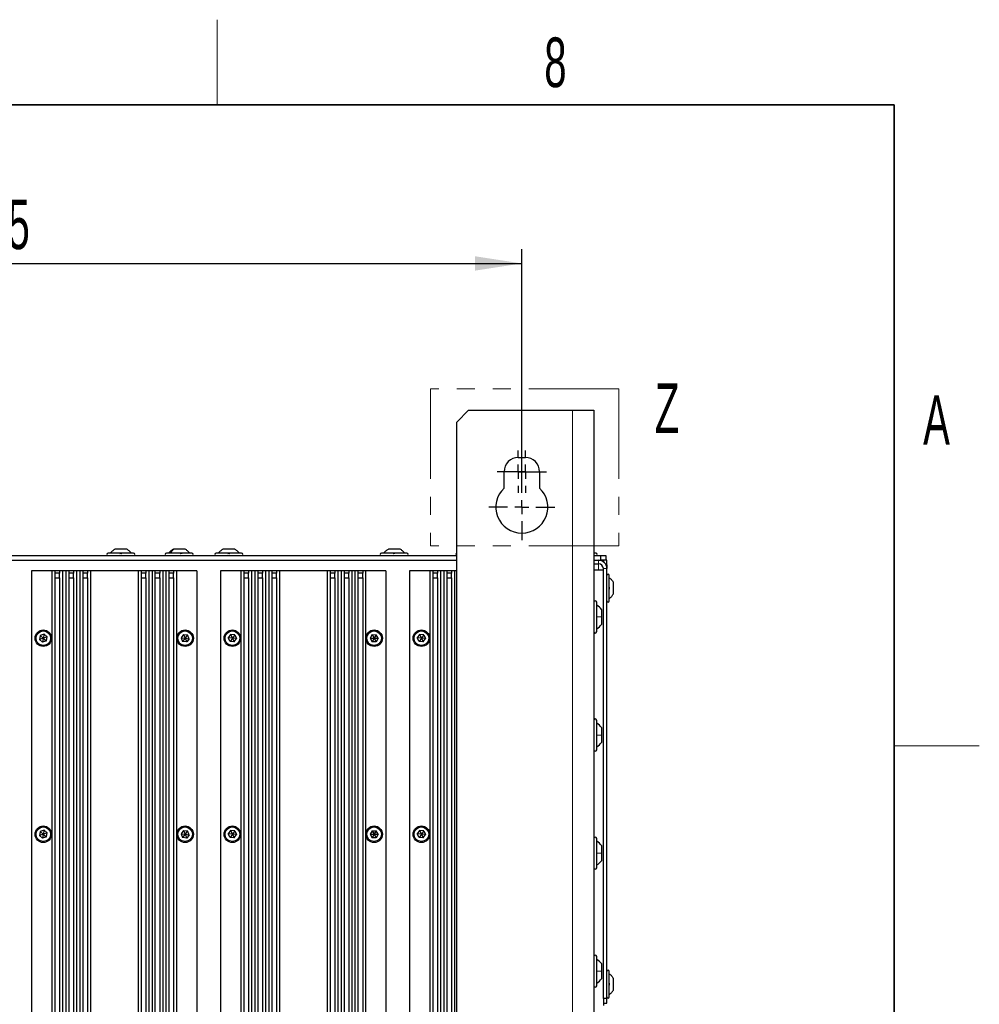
# Paper-space layout 'Blatt3' of a CAD drawing. Header units: millimetres. Extents: x 5 to 418, y 2 to 292.
# Tile 93 of 93: x 346 to 414, y 219 to 288. Entities that reach past the tile are written whole.
import ezdxf

# ---------------------------------------------------------------- set-up
doc = ezdxf.new("R2010")
doc.units = ezdxf.units.MM
doc.linetypes.add('PHANTOM', pattern=[12.7, 6.35, -1.27, 1.27, -1.27, 1.27, -1.27])
doc.layers.add('SLD-0', color=7, linetype='Continuous')
doc.styles.add('SLDTEXTSTYLE0', font='TXT', dxfattribs={"width": 0.605})
doc.dimstyles.new('SLDDIMSTYLE2', dxfattribs={"dimtxt": 3.5, "dimasz": 3.302, "dimexe": 0, "dimexo": 0.0625, "dimgap": 0.875, "dimtad": 1, "dimlfac": 6, "dimrnd": 1e-09, "dimzin": 12, "dimdsep": 46, "dimtxsty": 'SLDTEXTSTYLE0', "dimsah": 1, "dimcen": 0.09, "dimadec": 0, "dimazin": 3, "dimtfac": 1, "dimtofl": 0, "dimtmove": 0, "dimatfit": 3, "dimfxl": 1, "dimfrac": 2, "dimtolj": 1, "dimtzin": 12, "dimarcsym": 0})

# ---------------------------------------------------------------- blocks, each defined once
blk = doc.blocks.new('_D_17')
at = {"layer": 'SLD-0', "color": 7}
for p, q in [((310.899, 256.44), (310.899, 272.3)), ((381.732, 256.44), (381.732, 272.3)), ((310.899, 271.3), (381.732, 271.3))]:
    blk.add_line(p, q, dxfattribs=at)
for points in [[(310.899, 271.3), (314.201, 270.792), (314.201, 271.808)], [(381.732, 271.3), (378.43, 271.808), (378.43, 270.792)]]:
    blk.add_solid(points, dxfattribs=at)
at = {"layer": 'SLD-0', "color": 7, "insert": (342.305, 275.812), "char_height": 3.5, "attachment_point": 1, "style": 'SLDTEXTSTYLE0'}
blk.add_mtext('425', dxfattribs=at)
blk = doc.blocks.new('SW_CENTERMARKSYMBOL_16')
at = {"layer": 'SLD-0', "color": 0}
for p, q in [((0, 1), (0, 1.5)), ((-1, 0), (-1.5, 0)), ((0, 0), (-0.5, 0)), ((0, 0), (0, 0.5)), ((0, 0), (0, -0.5)), ((0, 0), (0.5, 0)), ((1, 0), (1.5, 0)), ((0, -1), (0, -1.5))]:
    blk.add_line(p, q, dxfattribs=at)
blk = doc.blocks.new('SW_CENTERMARKSYMBOL_17')
at = {"layer": 'SLD-0', "color": 0}
for p, q in [((0, 1), (0, 1.5)), ((-1, 0), (-1.5, 0)), ((0, 0), (-0.5, 0)), ((0, 0), (0, 0.5)), ((0, 0), (0, -0.5)), ((0, 0), (0.5, 0)), ((1, 0), (1.5, 0)), ((0, -1), (0, -1.5))]:
    blk.add_line(p, q, dxfattribs=at)
blk = doc.blocks.new('SW_CENTERMARKSYMBOL_18')
at = {"layer": 'SLD-0', "color": 0}
for p, q in [((0, 1), (0, 2.333)), ((-1, 0), (-2.333, 0)), ((0, 0), (-0.5, 0)), ((0, 0), (0, 0.5)), ((0, 0), (0, -0.5)), ((0, 0), (0.5, 0)), ((1, 0), (2.333, 0)), ((0, -1), (0, -2.333))]:
    blk.add_line(p, q, dxfattribs=at)

psp = doc.layouts.new('Blatt3')

# ---------------------------------------------------------------- linework, layer by layer
at = {"color": 7, "linetype": 'PHANTOM', "lineweight": 18}
for p, q in [((375.2913, 262.4571), (375.2913, 251.383)), ((388.5735, 262.4571), (375.2913, 262.4571)), ((388.5735, 262.4571), (388.5735, 251.383)), ((388.5735, 251.383), (375.2913, 251.383))]:
    psp.add_line(p, q, dxfattribs=at)
at = {"color": 7, "linetype": 'Continuous', "lineweight": 25}
for p, q in [((377.9822, 260.9397), (377.1489, 260.1063)), ((377.9822, 260.9397), (385.3156, 260.9397)), ((385.3156, 260.9397), (386.8156, 260.9397)), ((386.8156, 260.9397), (386.8156, 99.273)), ((377.1489, 100.1063), (377.1489, 260.1063)), ((381.4822, 257.6063), (381.9822, 257.6063)), ((380.4822, 255.4475), (380.4822, 256.6063)), ((382.9822, 256.6063), (382.9822, 255.4475)), ((354.3489, 250.8563), (352.5489, 250.8563)), ((353.8614, 251.148), (353.0364, 251.148)), ((358.4656, 250.8563), (356.6656, 250.8563)), ((357.2236, 251.148), (357.1531, 251.148)), ((357.9781, 251.148), (357.2236, 251.148)), ((361.9656, 250.8563), (360.1656, 250.8563)), ((361.4781, 251.148), (360.6531, 251.148)), ((373.6322, 250.8563), (371.8322, 250.8563)), ((373.1447, 251.148), (372.3197, 251.148)), ((386.9656, 250.8563), (386.8137, 250.8563)), ((315.4822, 250.6897), (377.1489, 250.6897)), ((315.4822, 250.3563), (377.1489, 250.3563)), ((386.8156, 250.6897), (387.3156, 250.6897)), ((386.8156, 250.3563), (387.1489, 250.3563)), ((386.8156, 250.3563), (387.3156, 250.3563)), ((387.3156, 250.3563), (387.3156, 250.6897)), ((387.3156, 250.6897), (387.6489, 250.6897)), ((387.6489, 250.3563), (387.3156, 250.3563)), ((387.4822, 250.3563), (387.4822, 250.2517)), ((387.6489, 250.6897), (387.6489, 250.3563)), ((387.7322, 250.3563), (387.6489, 250.3563)), ((387.7322, 250.023), (387.7322, 250.3563)), ((347.1489, 249.6063), (347.1489, 162.6897)), ((348.5815, 249.6063), (347.1489, 249.6063)), ((348.5815, 249.6063), (348.5815, 162.6615)), ((348.7902, 249.6063), (348.5815, 249.6063)), ((348.7902, 249.6063), (348.7902, 249.4397)), ((349.1235, 249.6063), (348.7902, 249.6063)), ((348.7902, 249.4397), (348.7902, 249.1063)), ((349.1235, 249.4397), (348.7902, 249.4397)), ((349.1235, 249.6063), (349.1235, 249.4397)), ((349.3322, 249.6063), (349.1235, 249.6063)), ((349.1235, 249.1063), (349.1235, 249.4397)), ((349.3322, 249.6063), (349.3322, 162.6897)), ((349.5649, 249.6063), (349.3322, 249.6063)), ((349.5649, 249.6063), (349.5649, 162.6897)), ((349.7735, 249.6063), (349.5649, 249.6063)), ((349.7735, 249.6063), (349.7735, 249.4397)), ((350.1069, 249.6063), (349.7735, 249.6063)), ((349.7735, 249.4397), (349.7735, 249.1063)), ((350.1069, 249.4397), (349.7735, 249.4397)), ((350.1069, 249.6063), (350.1069, 249.4397)), ((350.3156, 249.6063), (350.1069, 249.6063)), ((350.1069, 249.1063), (350.1069, 249.4397)), ((350.3156, 249.6063), (350.3156, 162.6897)), ((350.5482, 249.6063), (350.3156, 249.6063)), ((350.5482, 249.6063), (350.5482, 162.6897)), ((350.7569, 249.6063), (350.5482, 249.6063)), ((350.7569, 249.6063), (350.7569, 249.4397)), ((351.0902, 249.6063), (350.7569, 249.6063)), ((350.7569, 249.4397), (350.7569, 249.1063)), ((351.0902, 249.4397), (350.7569, 249.4397)), ((351.0902, 249.6063), (351.0902, 249.4397)), ((351.2989, 249.6063), (351.0902, 249.6063)), ((351.0902, 249.1063), (351.0902, 249.4397)), ((351.2989, 249.6063), (351.2989, 162.6897)), ((354.6656, 249.6063), (351.2989, 249.6063)), ((354.6656, 249.6063), (354.6656, 162.6897)), ((354.8743, 249.6063), (354.6656, 249.6063)), ((354.8743, 249.6063), (354.8743, 249.4397)), ((355.2076, 249.6063), (354.8743, 249.6063)), ((354.8743, 249.4397), (354.8743, 249.1063)), ((355.2076, 249.4397), (354.8743, 249.4397)), ((355.2076, 249.6063), (355.2076, 249.4397)), ((355.4163, 249.6063), (355.2076, 249.6063)), ((355.2076, 249.1063), (355.2076, 249.4397)), ((355.4163, 249.6063), (355.4163, 162.6897)), ((355.6489, 249.6063), (355.4163, 249.6063)), ((355.6489, 249.6063), (355.6489, 162.6897)), ((355.8576, 249.6063), (355.6489, 249.6063)), ((355.8576, 249.6063), (355.8576, 249.4397)), ((356.1909, 249.6063), (355.8576, 249.6063)), ((355.8576, 249.4397), (355.8576, 249.1063)), ((356.1909, 249.4397), (355.8576, 249.4397)), ((356.1909, 249.6063), (356.1909, 249.4397)), ((356.3996, 249.6063), (356.1909, 249.6063)), ((356.1909, 249.1063), (356.1909, 249.4397)), ((356.3996, 249.6063), (356.3996, 162.6897)), ((356.6322, 249.6063), (356.3996, 249.6063)), ((356.6322, 249.6063), (356.6322, 162.6897)), ((356.8409, 249.6063), (356.6322, 249.6063)), ((356.8409, 249.6063), (356.8409, 249.4397)), ((357.1743, 249.6063), (356.8409, 249.6063)), ((356.8409, 249.4397), (356.8409, 249.1063)), ((357.1743, 249.4397), (356.8409, 249.4397)), ((357.1743, 249.6063), (357.1743, 249.4397)), ((357.383, 249.6063), (357.1743, 249.6063)), ((357.1743, 249.1063), (357.1743, 249.4397)), ((357.383, 249.6063), (357.383, 162.6615)), ((358.8156, 249.6063), (357.383, 249.6063)), ((358.8156, 249.6063), (358.8156, 162.6897)), ((360.4822, 249.6063), (360.4822, 162.6897)), ((361.9149, 249.6063), (360.4822, 249.6063)), ((361.9149, 249.6063), (361.9149, 162.6615)), ((362.1235, 249.6063), (361.9149, 249.6063)), ((362.1235, 249.6063), (362.1235, 249.4397)), ((362.4569, 249.6063), (362.1235, 249.6063)), ((362.1235, 249.4397), (362.1235, 249.1063)), ((362.4569, 249.4397), (362.1235, 249.4397)), ((362.4569, 249.6063), (362.4569, 249.4397)), ((362.6656, 249.6063), (362.4569, 249.6063)), ((362.4569, 249.1063), (362.4569, 249.4397)), ((362.6656, 249.6063), (362.6656, 162.6897)), ((362.8982, 249.6063), (362.6656, 249.6063)), ((362.8982, 249.6063), (362.8982, 162.6897)), ((363.1069, 249.6063), (362.8982, 249.6063)), ((363.1069, 249.6063), (363.1069, 249.4397)), ((363.4402, 249.6063), (363.1069, 249.6063)), ((363.1069, 249.4397), (363.1069, 249.1063)), ((363.4402, 249.4397), (363.1069, 249.4397)), ((363.4402, 249.6063), (363.4402, 249.4397)), ((363.6489, 249.6063), (363.4402, 249.6063)), ((363.4402, 249.1063), (363.4402, 249.4397)), ((363.6489, 249.6063), (363.6489, 162.6897)), ((363.8815, 249.6063), (363.6489, 249.6063)), ((363.8815, 249.6063), (363.8815, 162.6897)), ((364.0902, 249.6063), (363.8815, 249.6063)), ((364.0902, 249.6063), (364.0902, 249.4397)), ((364.4235, 249.6063), (364.0902, 249.6063)), ((364.0902, 249.4397), (364.0902, 249.1063)), ((364.4235, 249.4397), (364.0902, 249.4397)), ((364.4235, 249.6063), (364.4235, 249.4397)), ((364.6322, 249.6063), (364.4235, 249.6063)), ((364.4235, 249.1063), (364.4235, 249.4397)), ((364.6322, 249.6063), (364.6322, 162.6897)), ((367.9989, 249.6063), (364.6322, 249.6063)), ((367.9989, 249.6063), (367.9989, 162.6897)), ((368.2076, 249.6063), (367.9989, 249.6063)), ((368.2076, 249.6063), (368.2076, 249.4397)), ((368.5409, 249.6063), (368.2076, 249.6063)), ((368.2076, 249.4397), (368.2076, 249.1063)), ((368.5409, 249.4397), (368.2076, 249.4397)), ((368.5409, 249.6063), (368.5409, 249.4397)), ((368.7496, 249.6063), (368.5409, 249.6063)), ((368.5409, 249.1063), (368.5409, 249.4397)), ((368.7496, 249.6063), (368.7496, 162.6897)), ((368.9822, 249.6063), (368.7496, 249.6063)), ((368.9822, 249.6063), (368.9822, 162.6897)), ((369.1909, 249.6063), (368.9822, 249.6063)), ((369.1909, 249.6063), (369.1909, 249.4397)), ((369.5243, 249.6063), (369.1909, 249.6063)), ((369.1909, 249.4397), (369.1909, 249.1063)), ((369.5243, 249.4397), (369.1909, 249.4397)), ((369.5243, 249.6063), (369.5243, 249.4397)), ((369.733, 249.6063), (369.5243, 249.6063)), ((369.5243, 249.1063), (369.5243, 249.4397)), ((369.733, 249.6063), (369.733, 162.6897)), ((369.9656, 249.6063), (369.733, 249.6063)), ((369.9656, 249.6063), (369.9656, 162.6897)), ((370.1743, 249.6063), (369.9656, 249.6063)), ((370.1743, 249.6063), (370.1743, 249.4397)), ((370.5076, 249.6063), (370.1743, 249.6063)), ((370.1743, 249.4397), (370.1743, 249.1063)), ((370.5076, 249.4397), (370.1743, 249.4397)), ((370.5076, 249.6063), (370.5076, 249.4397)), ((370.7163, 249.6063), (370.5076, 249.6063)), ((370.5076, 249.1063), (370.5076, 249.4397)), ((370.7163, 249.6063), (370.7163, 162.6615)), ((372.1489, 249.6063), (370.7163, 249.6063)), ((372.1489, 249.6063), (372.1489, 162.6897)), ((373.8156, 249.6063), (373.8156, 162.6897)), ((375.2482, 249.6063), (373.8156, 249.6063)), ((375.2482, 249.6063), (375.2482, 162.6615)), ((375.4569, 249.6063), (375.2482, 249.6063)), ((375.4569, 249.6063), (375.4569, 249.4397)), ((375.7902, 249.6063), (375.4569, 249.6063)), ((375.4569, 249.4397), (375.4569, 249.1063)), ((375.7902, 249.4397), (375.4569, 249.4397)), ((375.7902, 249.6063), (375.7902, 249.4397)), ((375.9989, 249.6063), (375.7902, 249.6063)), ((375.7902, 249.1063), (375.7902, 249.4397)), ((375.9989, 249.6063), (375.9989, 162.6897)), ((376.2315, 249.6063), (375.9989, 249.6063)), ((376.2315, 249.6063), (376.2315, 162.6897)), ((376.4402, 249.6063), (376.2315, 249.6063)), ((376.4402, 249.6063), (376.4402, 249.4397)), ((376.7735, 249.6063), (376.4402, 249.6063)), ((376.4402, 249.4397), (376.4402, 249.1063)), ((376.7735, 249.4397), (376.4402, 249.4397)), ((376.7735, 249.6063), (376.7735, 249.4397)), ((376.9822, 249.6063), (376.7735, 249.6063)), ((376.7735, 249.1063), (376.7735, 249.4397)), ((376.9822, 249.6063), (376.9822, 162.6897)), ((377.1489, 249.6063), (376.9822, 249.6063)), ((386.8156, 250.1063), (387.1489, 250.1063)), ((386.8156, 249.6897), (387.4822, 249.6897)), ((387.4822, 219.4397), (387.4822, 249.773)), ((387.676, 250.023), (387.7322, 250.023)), ((387.7322, 250.023), (387.7322, 249.773)), ((387.7322, 219.4397), (387.7322, 249.773)), ((348.7902, 249.1063), (348.7902, 162.6897)), ((348.7902, 249.1063), (349.1235, 249.1063)), ((349.1235, 249.1063), (349.1235, 162.6897)), ((349.7735, 249.1063), (349.7735, 162.6897)), ((349.7735, 249.1063), (350.1069, 249.1063)), ((350.1069, 249.1063), (350.1069, 162.6897)), ((350.7569, 249.1063), (350.7569, 162.6897)), ((350.7569, 249.1063), (351.0902, 249.1063)), ((351.0902, 249.1063), (351.0902, 162.6897)), ((354.8743, 249.1063), (354.8743, 162.6897)), ((354.8743, 249.1063), (355.2076, 249.1063)), ((355.2076, 249.1063), (355.2076, 162.6897)), ((355.8576, 249.1063), (355.8576, 162.6897)), ((355.8576, 249.1063), (356.1909, 249.1063)), ((356.1909, 249.1063), (356.1909, 162.6897)), ((356.8409, 249.1063), (356.8409, 162.6897)), ((356.8409, 249.1063), (357.1743, 249.1063)), ((357.1743, 249.1063), (357.1743, 162.6897)), ((362.1235, 249.1063), (362.1235, 162.6897)), ((362.1235, 249.1063), (362.4569, 249.1063)), ((362.4569, 249.1063), (362.4569, 162.6897)), ((363.1069, 249.1063), (363.1069, 162.6897)), ((363.1069, 249.1063), (363.4402, 249.1063)), ((363.4402, 249.1063), (363.4402, 162.6897)), ((364.0902, 249.1063), (364.0902, 162.6897)), ((364.0902, 249.1063), (364.4235, 249.1063)), ((364.4235, 249.1063), (364.4235, 162.6897)), ((368.2076, 249.1063), (368.2076, 162.6897)), ((368.2076, 249.1063), (368.5409, 249.1063)), ((368.5409, 249.1063), (368.5409, 162.6897)), ((369.1909, 249.1063), (369.1909, 162.6897)), ((369.1909, 249.1063), (369.5243, 249.1063)), ((369.5243, 249.1063), (369.5243, 162.6897)), ((370.1743, 249.1063), (370.1743, 162.6897)), ((370.1743, 249.1063), (370.5076, 249.1063)), ((370.5076, 249.1063), (370.5076, 162.6897)), ((375.4569, 249.1063), (375.4569, 162.6897)), ((375.4569, 249.1063), (375.7902, 249.1063)), ((375.7902, 249.1063), (375.7902, 162.6897)), ((376.4402, 249.1063), (376.4402, 162.6897)), ((376.4402, 249.1063), (376.7735, 249.1063)), ((376.7735, 249.1063), (376.7735, 162.6897)), ((387.8989, 247.4897), (387.8989, 249.2897)), ((388.1906, 247.9772), (388.1906, 248.8022)), ((387.0156, 245.323), (387.0156, 247.3897)), ((387.3656, 246.3563), (387.3656, 246.8697)), ((387.3656, 245.843), (387.3656, 246.3563)), ((347.7624, 245.0434), (347.7103, 244.7595)), ((347.9822, 244.8563), (347.7103, 244.7595)), ((347.9301, 244.5724), (347.7103, 244.7595)), ((348.0344, 245.1403), (347.7624, 245.0434)), ((347.7624, 245.0434), (347.9822, 244.8563)), ((347.9822, 244.8563), (347.9301, 244.5724)), ((348.2021, 244.6692), (347.9301, 244.5724)), ((348.0344, 245.1403), (347.9822, 244.8563)), ((348.2542, 244.9532), (347.9822, 244.8563)), ((347.9822, 244.8563), (348.2021, 244.6692)), ((348.0344, 245.1403), (348.2542, 244.9532)), ((348.2021, 244.6692), (348.2542, 244.9532)), ((357.8708, 245.1226), (357.6959, 244.8929)), ((357.6959, 244.8929), (357.8074, 244.6266)), ((357.6959, 244.8929), (357.9822, 244.8563)), ((357.9822, 244.8563), (357.8074, 244.6266)), ((358.0937, 244.59), (357.8074, 244.6266)), ((357.8708, 245.1226), (358.1571, 245.086)), ((357.8708, 245.1226), (357.9822, 244.8563)), ((358.1571, 245.086), (357.9822, 244.8563)), ((357.9822, 244.8563), (358.0937, 244.59)), ((357.9822, 244.8563), (358.2686, 244.8197)), ((358.2686, 244.8197), (358.0937, 244.59)), ((358.2686, 244.8197), (358.1571, 245.086)), ((361.1907, 245.1166), (361.0277, 244.8783)), ((361.1527, 244.618), (361.0277, 244.8783)), ((361.3156, 244.8563), (361.0277, 244.8783)), ((361.3156, 244.8563), (361.1527, 244.618)), ((361.4405, 244.5961), (361.1527, 244.618)), ((361.4785, 245.0946), (361.1907, 245.1166)), ((361.1907, 245.1166), (361.3156, 244.8563)), ((361.4785, 245.0946), (361.3156, 244.8563)), ((361.6034, 244.8344), (361.3156, 244.8563)), ((361.3156, 244.8563), (361.4405, 244.5961)), ((361.4405, 244.5961), (361.6034, 244.8344)), ((361.4785, 245.0946), (361.6034, 244.8344)), ((371.1737, 245.1077), (371.0269, 244.8591)), ((371.0269, 244.8591), (371.1688, 244.6077)), ((371.0269, 244.8591), (371.3156, 244.8563)), ((371.3156, 244.8563), (371.1688, 244.6077)), ((371.4575, 244.605), (371.1688, 244.6077)), ((371.1737, 245.1077), (371.4623, 245.1049)), ((371.1737, 245.1077), (371.3156, 244.8563)), ((371.4623, 245.1049), (371.3156, 244.8563)), ((371.3156, 244.8563), (371.4575, 244.605)), ((371.3156, 244.8563), (371.6042, 244.8535)), ((371.6042, 244.8535), (371.4575, 244.605)), ((371.6042, 244.8535), (371.4623, 245.1049)), ((374.5241, 245.1166), (374.3611, 244.8784)), ((374.4859, 244.6181), (374.3611, 244.8784)), ((374.6489, 244.8563), (374.3611, 244.8784)), ((374.6489, 244.8563), (374.4859, 244.6181)), ((374.7737, 244.596), (374.4859, 244.6181)), ((374.8119, 245.0946), (374.5241, 245.1166)), ((374.5241, 245.1166), (374.6489, 244.8563)), ((374.8119, 245.0946), (374.6489, 244.8563)), ((374.9367, 244.8343), (374.6489, 244.8563)), ((374.6489, 244.8563), (374.7737, 244.596)), ((374.7737, 244.596), (374.9367, 244.8343)), ((374.8119, 245.0946), (374.9367, 244.8343)), ((387.0156, 236.9897), (387.0156, 239.0563)), ((387.3656, 238.023), (387.3656, 238.5363)), ((387.3656, 237.5097), (387.3656, 238.023)), ((347.7624, 231.2101), (347.7103, 230.9262)), ((347.9822, 231.023), (347.7103, 230.9262)), ((347.9301, 230.7391), (347.7103, 230.9262)), ((348.0344, 231.3069), (347.7624, 231.2101)), ((347.7624, 231.2101), (347.9822, 231.023)), ((347.9822, 231.023), (347.9301, 230.7391)), ((348.2021, 230.8359), (347.9301, 230.7391)), ((348.0344, 231.3069), (347.9822, 231.023)), ((348.2542, 231.1198), (347.9822, 231.023)), ((347.9822, 231.023), (348.2021, 230.8359)), ((348.0344, 231.3069), (348.2542, 231.1198)), ((348.2021, 230.8359), (348.2542, 231.1198)), ((357.8708, 231.2893), (357.6959, 231.0596)), ((357.6959, 231.0596), (357.8074, 230.7933)), ((357.6959, 231.0596), (357.9822, 231.023)), ((357.9822, 231.023), (357.8074, 230.7933)), ((358.0937, 230.7567), (357.8074, 230.7933)), ((357.8708, 231.2893), (358.1571, 231.2527)), ((357.8708, 231.2893), (357.9822, 231.023)), ((358.1571, 231.2527), (357.9822, 231.023)), ((357.9822, 231.023), (358.0937, 230.7567)), ((357.9822, 231.023), (358.2686, 230.9864)), ((358.2686, 230.9864), (358.0937, 230.7567)), ((358.2686, 230.9864), (358.1571, 231.2527)), ((361.1907, 231.2832), (361.0277, 231.0449)), ((361.1527, 230.7847), (361.0277, 231.0449)), ((361.3156, 231.023), (361.0277, 231.0449)), ((361.3156, 231.023), (361.1527, 230.7847)), ((361.4405, 230.7628), (361.1527, 230.7847)), ((361.4785, 231.2613), (361.1907, 231.2832)), ((361.1907, 231.2832), (361.3156, 231.023)), ((361.4785, 231.2613), (361.3156, 231.023)), ((361.6034, 231.0011), (361.3156, 231.023)), ((361.3156, 231.023), (361.4405, 230.7628)), ((361.4405, 230.7628), (361.6034, 231.0011)), ((361.4785, 231.2613), (361.6034, 231.0011)), ((371.1737, 231.2744), (371.0269, 231.0258)), ((371.0269, 231.0258), (371.1688, 230.7744)), ((371.0269, 231.0258), (371.3156, 231.023)), ((371.3156, 231.023), (371.1688, 230.7744)), ((371.4575, 230.7716), (371.1688, 230.7744)), ((371.1737, 231.2744), (371.4623, 231.2716)), ((371.1737, 231.2744), (371.3156, 231.023)), ((371.4623, 231.2716), (371.3156, 231.023)), ((371.3156, 231.023), (371.4575, 230.7716)), ((371.3156, 231.023), (371.6042, 231.0202)), ((371.6042, 231.0202), (371.4575, 230.7716)), ((371.6042, 231.0202), (371.4623, 231.2716)), ((374.5241, 231.2833), (374.3611, 231.045)), ((374.4859, 230.7847), (374.3611, 231.045)), ((374.6489, 231.023), (374.3611, 231.045)), ((374.6489, 231.023), (374.4859, 230.7847)), ((374.7737, 230.7627), (374.4859, 230.7847)), ((374.8119, 231.2612), (374.5241, 231.2833)), ((374.5241, 231.2833), (374.6489, 231.023)), ((374.8119, 231.2612), (374.6489, 231.023)), ((374.9367, 231.001), (374.6489, 231.023)), ((374.6489, 231.023), (374.7737, 230.7627)), ((374.7737, 230.7627), (374.9367, 231.001)), ((374.8119, 231.2612), (374.9367, 231.001)), ((387.0156, 228.6563), (387.0156, 230.723)), ((387.3656, 229.6897), (387.3656, 230.203)), ((387.3656, 229.1763), (387.3656, 229.6897)), ((387.0156, 220.323), (387.0156, 222.3897)), ((387.3656, 221.3563), (387.3656, 221.8697)), ((387.3656, 220.843), (387.3656, 221.3563)), ((387.8989, 219.5397), (387.8989, 221.3397)), ((388.1906, 220.0272), (388.1906, 220.8522)), ((387.4822, 219.4397), (387.4822, 219.1063)), ((387.7322, 219.4397), (387.4822, 219.4397)), ((387.4822, 219.1063), (387.7322, 219.1063)), ((387.4822, 219.1063), (387.4822, 218.9397)), ((387.7322, 219.1063), (387.7322, 219.4397))]:
    psp.add_line(p, q, dxfattribs=at)
at = {"color": 7, "linetype": 'Continuous', "lineweight": 18}
for p, q in [((385.3156, 99.273), (385.3156, 260.9397)), ((387.1489, 250.1063), (387.1489, 250.3563)), ((387.1489, 249.6897), (387.1489, 250.1063)), ((387.4822, 249.773), (387.7322, 249.773))]:
    psp.add_line(p, q, dxfattribs=at)
at = {"color": 7, "linetype": 'Continuous', "lineweight": 25}
for centre, radius in [((347.9822, 244.8563), 0.5833), ((347.9822, 244.8563), 0.5167), ((357.9822, 244.8563), 0.5833), ((357.9822, 244.8563), 0.5167), ((361.3156, 244.8563), 0.5833), ((361.3156, 244.8563), 0.5167), ((371.3156, 244.8563), 0.5833), ((371.3156, 244.8563), 0.5167), ((374.6489, 244.8563), 0.5833), ((374.6489, 244.8563), 0.5167), ((347.9822, 231.023), 0.5833), ((347.9822, 231.023), 0.5167), ((357.9822, 231.023), 0.5833), ((357.9822, 231.023), 0.5167), ((361.3156, 231.023), 0.5833), ((361.3156, 231.023), 0.5167), ((371.3156, 231.023), 0.5833), ((371.3156, 231.023), 0.5167), ((374.6489, 231.023), 0.5833), ((374.6489, 231.023), 0.5167)]:
    psp.add_circle(centre, radius, dxfattribs=at)
for centre, radius, start, end in [((381.4822, 256.6063), 1, 90, 180), ((381.9822, 256.6063), 1, 0, 90), ((381.7322, 254.1063), 1.8333, 132.985886, 47.014114), ((352.5489, 250.773), 0.0833, 90, 270), ((354.3489, 250.773), 0.0833, 270, 90), ((356.6656, 250.773), 0.0833, 90, 270), ((358.4656, 250.773), 0.0833, 270, 90), ((360.1656, 250.773), 0.0833, 90, 270), ((361.9656, 250.773), 0.0833, 270, 90), ((371.8322, 250.773), 0.0833, 90, 270), ((373.6322, 250.773), 0.0833, 270, 90), ((377.1656, 250.773), 0.0833, 101.536959, 258.463041), ((386.9656, 250.773), 0.0833, 270, 90), ((387.1489, 249.773), 0.5833, 0, 90), ((387.1489, 249.773), 0.3333, 0, 90), ((387.8156, 249.2897), 0.0833, 0, 180), ((386.9156, 247.3897), 0.1, 0, 180), ((387.8156, 247.4897), 0.0833, 180, 360), ((386.5177, 246.2937), 1.025, 34.188104, 60.939437), ((386.9156, 245.323), 0.1, 180, 360), ((386.5177, 246.419), 1.025, 299.060563, 325.811896), ((386.9156, 239.0563), 0.1, 0, 180), ((386.5177, 237.9604), 1.025, 34.188104, 60.939437), ((386.9156, 236.9897), 0.1, 180, 360), ((386.5177, 238.0856), 1.025, 299.060563, 325.811896), ((386.9156, 230.723), 0.1, 0, 180), ((386.5177, 229.627), 1.025, 34.188104, 60.939437), ((386.9156, 228.6563), 0.1, 180, 360), ((386.5177, 229.7523), 1.025, 299.060563, 325.811896), ((386.9156, 222.3897), 0.1, 0, 180), ((386.5177, 221.2937), 1.025, 34.188104, 60.939437), ((387.8156, 221.3397), 0.0833, 0, 180), ((386.9156, 220.323), 0.1, 180, 0), ((386.5177, 221.419), 1.025, 299.060563, 325.811896), ((387.8156, 219.5397), 0.0833, 180, 360)]:
    psp.add_arc(centre, radius, start, end, dxfattribs=at)
for points in [[(352.7156, 250.8563), (352.7607, 250.9141), (352.8509, 251.0297), (352.9746, 251.1086), (353.0364, 251.148)], [(354.1822, 250.8563), (354.1371, 250.9141), (354.0469, 251.0297), (353.9232, 251.1086), (353.8614, 251.148)], [(356.8322, 250.8563), (356.8774, 250.9141), (356.9676, 251.0297), (357.0912, 251.1086), (357.1531, 251.148)], [(358.2989, 250.8563), (358.2538, 250.9141), (358.1636, 251.0297), (358.0399, 251.1086), (357.9781, 251.148)], [(360.3322, 250.8563), (360.3774, 250.9141), (360.4676, 251.0297), (360.5912, 251.1086), (360.6531, 251.148)], [(361.7989, 250.8563), (361.7538, 250.9141), (361.6636, 251.0297), (361.5399, 251.1086), (361.4781, 251.148)], [(371.9989, 250.8563), (372.044, 250.9141), (372.1343, 251.0297), (372.2579, 251.1086), (372.3197, 251.148)], [(373.4656, 250.8563), (373.4205, 250.9141), (373.3302, 251.0297), (373.2066, 251.1086), (373.1447, 251.148)], [(387.8989, 249.123), (387.9567, 249.0779), (388.0723, 248.9877), (388.1512, 248.864), (388.1906, 248.8022)], [(387.8989, 247.6563), (387.9567, 247.7014), (388.0723, 247.7917), (388.1512, 247.9153), (388.1906, 247.9772)], [(387.8989, 221.173), (387.9567, 221.1279), (388.0723, 221.0377), (388.1512, 220.914), (388.1906, 220.8522)], [(387.8989, 219.7063), (387.9567, 219.7514), (388.0723, 219.8417), (388.1512, 219.9653), (388.1906, 220.0272)]]:
    psp.add_open_spline(points, degree=3, dxfattribs=at)
for points, knots in [([(353.3759, 250.8278), (353.3784, 250.8317), (353.3834, 250.8395), (353.4, 250.8487), (353.4224, 250.8548), (353.4487, 250.8571), (353.4751, 250.8549), (353.4976, 250.8488), (353.5144, 250.8395), (353.5194, 250.8317), (353.5219, 250.8278)], [0, 0, 0, 0, 0.1252217, 0.2494831, 0.3743256, 0.4990628, 0.6238964, 0.749388, 0.8744406, 1, 1, 1, 1]), ([(357.1531, 251.148), (357.0912, 251.1086), (356.9676, 251.0297), (356.8774, 250.9141), (356.8322, 250.8563)], [0, 0, 0, 0, 0.49999998, 1, 1, 1, 1]), ([(357.6391, 250.8278), (357.6446, 250.8317), (357.6557, 250.8395), (357.6789, 250.8487), (357.7047, 250.8548), (357.7305, 250.8571), (357.7522, 250.8549), (357.7667, 250.8488), (357.7734, 250.8395), (357.7713, 250.8317), (357.7703, 250.8278)], [0, 0, 0, 0, 0.1252207, 0.2494814, 0.3743239, 0.4990613, 0.6238954, 0.7493873, 0.8744403, 1, 1, 1, 1]), ([(358.2989, 250.8563), (358.2538, 250.9141), (358.1636, 251.0297), (358.0399, 251.1086), (357.9781, 251.148)], [0, 0, 0, 0, 0.5, 1, 1, 1, 1]), ([(360.9926, 250.8278), (360.9951, 250.8317), (361.0001, 250.8395), (361.0167, 250.8487), (361.0391, 250.8548), (361.0654, 250.8571), (361.0918, 250.8549), (361.1143, 250.8488), (361.131, 250.8395), (361.136, 250.8317), (361.1385, 250.8278)], [0, 0, 0, 0, 0.1252217, 0.2494831, 0.3743256, 0.4990628, 0.6238964, 0.749388, 0.8744406, 1, 1, 1, 1]), ([(372.6593, 250.8278), (372.6618, 250.8317), (372.6668, 250.8395), (372.6834, 250.8487), (372.7057, 250.8548), (372.732, 250.8571), (372.7584, 250.8549), (372.7809, 250.8488), (372.7977, 250.8395), (372.8027, 250.8317), (372.8052, 250.8278)], [0, 0, 0, 0, 0.1252217, 0.2494831, 0.3743256, 0.4990628, 0.6238964, 0.749388, 0.8744406, 1, 1, 1, 1]), ([(387.8704, 248.4626), (387.8743, 248.4601), (387.8821, 248.4552), (387.8913, 248.4385), (387.8974, 248.4162), (387.8996, 248.3899), (387.8975, 248.3635), (387.8914, 248.341), (387.8821, 248.3242), (387.8743, 248.3192), (387.8704, 248.3167)], [0, 0, 0, 0, 0.1252217, 0.2494831, 0.3743256, 0.4990628, 0.6238964, 0.749388, 0.8744406, 1, 1, 1, 1]), ([(387.8704, 220.5126), (387.8743, 220.5101), (387.8821, 220.5052), (387.8913, 220.4885), (387.8974, 220.4662), (387.8996, 220.4399), (387.8975, 220.4135), (387.8914, 220.391), (387.8821, 220.3742), (387.8743, 220.3692), (387.8704, 220.3667)], [0, 0, 0, 0, 0.12522174, 0.24948305, 0.37432565, 0.49906277, 0.6238964, 0.74938803, 0.87444058, 1, 1, 1, 1])]:
    psp.add_open_spline(points, degree=3, knots=knots, dxfattribs=at)
at = {"color": 7, "linetype": 'Continuous', "lineweight": 18}
for points in [[(356.9576, 250.8563), (356.995, 250.9141), (357.0698, 251.0297), (357.1723, 251.1086), (357.2236, 251.148)], [(387.0156, 246.3563), (387.0833, 246.3563), (387.2187, 246.3563), (387.3166, 246.3563), (387.3656, 246.3563)], [(387.0156, 238.023), (387.0833, 238.023), (387.2187, 238.023), (387.3166, 238.023), (387.3656, 238.023)], [(387.0156, 229.6897), (387.0833, 229.6897), (387.2187, 229.6897), (387.3166, 229.6897), (387.3656, 229.6897)], [(387.0156, 221.3563), (387.0833, 221.3563), (387.2187, 221.3563), (387.3166, 221.3563), (387.3656, 221.3563)]]:
    psp.add_open_spline(points, degree=3, dxfattribs=at)
at = {"layer": 'SLD-0', "lineweight": 18}
for p, q in [((360.25, 282.5), (360.25, 288.5)), ((408, 237.25), (414, 237.25))]:
    psp.add_line(p, q, dxfattribs=at)
at = {"layer": 'SLD-0', "lineweight": 35}
for p, q in [((408, 282.5), (26, 282.5)), ((408, 12), (408, 282.5))]:
    psp.add_line(p, q, dxfattribs=at)

# ---------------------------------------------------------------- block references
at = {"layer": 'SLD-0', "color": 7}
for name, p in [('SW_CENTERMARKSYMBOL_17', (381.4822, 256.6063)), ('SW_CENTERMARKSYMBOL_16', (381.9822, 256.6063)), ('SW_CENTERMARKSYMBOL_18', (381.7322, 254.1063))]:
    psp.add_blockref(name, p, dxfattribs=at)

# ---------------------------------------------------------------- texts
at = {"color": 7, "linetype": 'PHANTOM', "lineweight": 18, "insert": (391.1155, 262.8328), "char_height": 3.5, "attachment_point": 1, "style": 'SLDTEXTSTYLE0'}
psp.add_mtext('Z', dxfattribs=at)
at = {"layer": 'SLD-0', "char_height": 3.5, "attachment_point": 2, "style": 'SLDTEXTSTYLE0'}
for s, insert in [('8', (384.1027, 287.243)), ('A', (410.9816, 262.0011))]:
    psp.add_mtext(s, dxfattribs=dict(at, insert=insert))

# ---------------------------------------------------------------- dimensions: what is measured, and where the dimension line sits
at = {"layer": 'SLD-0', "color": 7}
dim = psp.add_linear_dim(base=(381.7322, 271.3001), p1=(310.8989, 256.4397), p2=(381.7322, 256.4397), dimstyle='SLDDIMSTYLE2', dxfattribs=at)
dim.commit()
dim.dimension.update_dxf_attribs({"geometry": '_D_17', "text_midpoint": (346.3156, 271.3001), "dimtype": 160})

doc.saveas('drawing.dxf')
